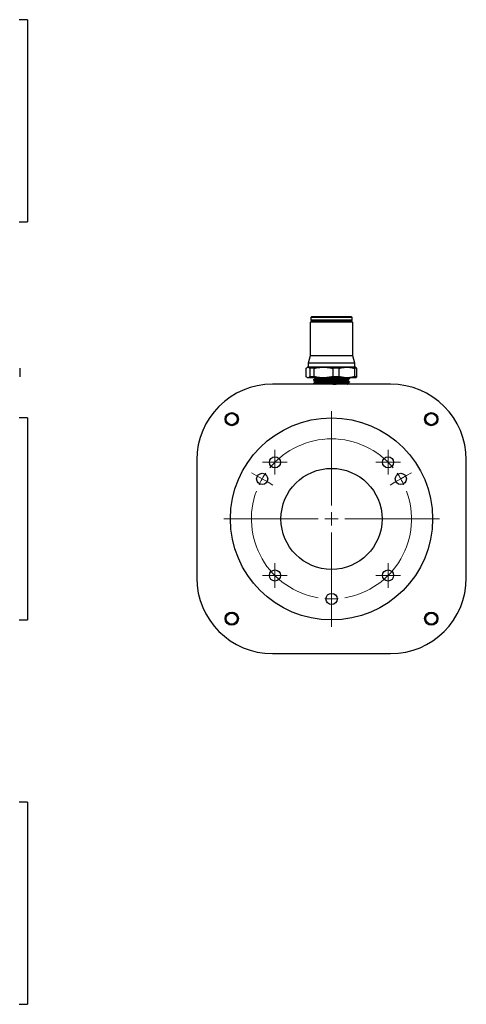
# Model space of a CAD drawing. Header units: inches. Extents: x 1 to 20.6, y 0.7 to 16.3.
# Tile 7 of 7: x 14 to 20.6, y 1.2 to 15.8. Entities that reach past the tile are written whole.
import ezdxf

# ---------------------------------------------------------------- set-up
doc = ezdxf.new("R2010")
doc.units = ezdxf.units.IN
doc.header["$MEASUREMENT"] = 0

# ---------------------------------------------------------------- blocks, each defined once
blk = doc.blocks.new('SW_CENTERMARKSYMBOL_4')
at = {"color": 0, "linetype": 'Continuous', "lineweight": 18}
for p, q in [((0, 0.2), (0, 1.6)), ((-0.2, 0), (-1.6, 0)), ((0, 0), (-0.1, 0)), ((0, 0), (0, 0.1)), ((0, 0), (0, -0.1)), ((0, 0), (0.1, 0)), ((0.2, 0), (1.6, 0)), ((0, -0.2), (0, -1.6))]:
    blk.add_line(p, q, dxfattribs=at)
blk = doc.blocks.new('SW_CENTERMARKSYMBOL_5')
at = {"color": 0, "linetype": 'Continuous', "lineweight": 18}
for p, q in [((0, 0.1), (0, 0.183)), ((-0.1, 0), (-0.183, 0)), ((0, 0), (-0.1, 0)), ((0, 0), (0, 0.1)), ((0, 0), (0, -0.1)), ((0, 0), (0.1, 0)), ((0.1, 0), (0.183, 0)), ((0, -0.1), (0, -0.183))]:
    blk.add_line(p, q, dxfattribs=at)
blk = doc.blocks.new('SW_CENTERMARKSYMBOL_6')
at = {"color": 0, "linetype": 'Continuous', "lineweight": 18}
for p, q in [((0, 0.1), (0, 0.183)), ((-0.1, 0), (-0.183, 0)), ((0, 0), (-0.1, 0)), ((0, 0), (0, 0.1)), ((0, 0), (0, -0.1)), ((0, 0), (0.1, 0)), ((0.1, 0), (0.183, 0)), ((0, -0.1), (0, -0.183))]:
    blk.add_line(p, q, dxfattribs=at)
blk = doc.blocks.new('SW_CENTERMARKSYMBOL_7')
at = {"color": 0, "linetype": 'Continuous', "lineweight": 18}
for p, q in [((0, 0.1), (0, 0.183)), ((-0.1, 0), (-0.183, 0)), ((0, 0), (-0.1, 0)), ((0, 0), (0, 0.1)), ((0, 0), (0, -0.1)), ((0, 0), (0.1, 0)), ((0.1, 0), (0.183, 0)), ((0, -0.1), (0, -0.183))]:
    blk.add_line(p, q, dxfattribs=at)
blk = doc.blocks.new('SW_CENTERMARKSYMBOL_8')
at = {"color": 0, "linetype": 'Continuous', "lineweight": 18}
for p, q in [((0, 0.1), (0, 0.183)), ((-0.1, 0), (-0.183, 0)), ((0, 0), (-0.1, 0)), ((0, 0), (0, 0.1)), ((0, 0), (0, -0.1)), ((0, 0), (0.1, 0)), ((0.1, 0), (0.183, 0)), ((0, -0.1), (0, -0.183))]:
    blk.add_line(p, q, dxfattribs=at)
blk = doc.blocks.new('SW_CENTERMARKSYMBOL_9')
at = {"color": 0, "linetype": 'Continuous', "lineweight": 18}
for p, q in [((-0.087, 0.05), (-0.158, 0.091)), ((0, 0), (-0.087, 0.05)), ((0, 0), (0.087, -0.05)), ((1.028, -0.394), (1.028, 0.1)), ((2.057, 0), (1.97, -0.05)), ((2.057, 0), (2.143, 0.05)), ((2.143, 0.05), (2.215, 0.091)), ((0.087, -0.05), (0.158, -0.091)), ((1.97, -0.05), (1.899, -0.091)), ((1.028, -0.594), (1.028, -0.494)), ((0.828, -0.594), (0.335, -0.594)), ((1.028, -0.594), (0.928, -0.594)), ((1.028, -0.594), (1.028, -0.694)), ((1.028, -0.594), (1.128, -0.594)), ((1.228, -0.594), (1.722, -0.594)), ((1.028, -0.794), (1.028, -1.288)), ((1.028, -1.681), (1.028, -1.599)), ((1.028, -1.781), (1.028, -1.681)), ((1.028, -1.781), (1.028, -1.881)), ((1.028, -1.881), (1.028, -1.964))]:
    blk.add_line(p, q, dxfattribs=at)
for radius, start, end in [(1.188, 39.6498, 140.3502), (1.188, 150, 154.8249), (1.188, 145.1751, 150), (1.188, 30, 34.8249), (1.187, 25.1751, 30), (1.188, 159.6498, 260.3502), (1.188, 279.6498, 20.3502), (1.188, 265.1751, 270), (1.188, 270, 274.8249)]:
    blk.add_arc((1.028, -0.594), radius, start, end, dxfattribs=at)

msp = doc.modelspace()

# ---------------------------------------------------------------- linework, layer by layer
at = {"color": 7, "linetype": 'Continuous', "lineweight": 25}
for p, q in [((14.095, 15.846), (13.97, 15.846)), ((14.095, 15.846), (14.095, 12.846)), ((13.97, 12.846), (14.095, 12.846)), ((18.31, 11.436), (18.301, 11.426)), ((18.301, 11.426), (18.301, 11.387)), ((18.911, 11.426), (18.301, 11.426)), ((18.901, 11.436), (18.31, 11.436)), ((18.911, 11.426), (18.901, 11.436)), ((18.911, 11.387), (18.911, 11.426)), ((18.291, 11.357), (18.291, 10.857)), ((18.921, 11.357), (18.291, 11.357)), ((18.301, 11.387), (18.31, 11.377)), ((18.911, 11.387), (18.301, 11.387)), ((18.901, 11.377), (18.31, 11.377)), ((18.32, 11.377), (18.32, 11.357)), ((18.891, 11.357), (18.891, 11.377)), ((18.901, 11.377), (18.911, 11.387)), ((18.921, 10.857), (18.921, 11.357)), ((18.291, 10.857), (18.261, 10.747)), ((18.921, 10.857), (18.291, 10.857)), ((18.95, 10.747), (18.921, 10.857)), ((13.979, 10.671), (13.979, 10.547)), ((18.231, 10.547), (18.231, 10.671)), ((18.251, 10.688), (18.245, 10.684)), ((18.257, 10.688), (18.251, 10.688)), ((18.485, 10.688), (18.257, 10.688)), ((18.261, 10.747), (18.261, 10.688)), ((18.95, 10.747), (18.261, 10.747)), ((18.346, 10.671), (18.283, 10.671)), ((18.283, 10.671), (18.283, 10.547)), ((18.346, 10.547), (18.346, 10.671)), ((18.834, 10.688), (18.485, 10.688)), ((18.624, 10.671), (18.624, 10.547)), ((18.721, 10.671), (18.624, 10.671)), ((18.721, 10.547), (18.721, 10.671)), ((18.96, 10.688), (18.834, 10.688)), ((18.947, 10.671), (18.947, 10.547)), ((18.98, 10.671), (18.947, 10.671)), ((18.95, 10.688), (18.95, 10.747)), ((18.966, 10.684), (18.96, 10.688)), ((18.98, 10.547), (18.98, 10.671)), ((18.246, 10.534), (18.251, 10.53)), ((18.257, 10.53), (18.251, 10.53)), ((18.485, 10.53), (18.257, 10.53)), ((18.346, 10.547), (18.283, 10.547)), ((18.359, 10.53), (18.366, 10.527)), ((18.834, 10.53), (18.485, 10.53)), ((18.721, 10.547), (18.624, 10.547)), ((18.96, 10.53), (18.834, 10.53)), ((18.872, 10.526), (18.865, 10.531)), ((18.871, 10.527), (18.872, 10.527)), ((18.98, 10.547), (18.947, 10.547)), ((18.96, 10.53), (18.966, 10.534)), ((18.966, 10.534), (18.98, 10.547)), ((19.481, 10.436), (17.731, 10.436)), ((18.337, 10.496), (18.337, 10.495)), ((18.337, 10.494), (18.337, 10.493)), ((18.338, 10.443), (18.338, 10.442)), ((18.338, 10.441), (18.338, 10.44)), ((18.339, 10.442), (18.339, 10.441)), ((18.339, 10.441), (18.339, 10.44)), ((18.846, 10.436), (18.843, 10.438)), ((18.843, 10.436), (18.843, 10.436)), ((18.87, 10.475), (18.869, 10.476)), ((18.873, 10.466), (18.873, 10.467)), ((18.874, 10.468), (18.874, 10.469)), ((18.874, 10.467), (18.874, 10.468)), ((18.875, 10.521), (18.875, 10.522)), ((18.875, 10.519), (18.875, 10.52)), ((18.875, 10.519), (18.875, 10.519)), ((17.144, 10.007), (17.156, 10.01)), ((20.117, 10.004), (20.126, 10.005)), ((14.095, 9.936), (13.97, 9.936)), ((14.095, 9.936), (14.095, 8.436)), ((16.606, 9.311), (16.606, 7.561)), ((20.606, 7.561), (20.606, 9.311)), ((14.095, 8.436), (14.095, 6.936)), ((17.136, 7.047), (17.145, 7.05)), ((20.131, 7.036), (20.14, 7.036)), ((13.97, 6.936), (14.095, 6.936)), ((17.731, 6.436), (19.481, 6.436)), ((14.095, 4.231), (13.97, 4.231)), ((14.095, 4.231), (14.095, 1.231)), ((13.97, 1.231), (14.095, 1.231))]:
    msp.add_line(p, q, dxfattribs=at)
at = {"color": 8, "linetype": 'Continuous', "lineweight": 25}
for p, q in [((18.872, 10.527), (18.87, 10.529)), ((18.872, 10.526), (18.87, 10.527)), ((18.342, 10.437), (18.343, 10.436)), ((18.87, 10.475), (18.87, 10.475))]:
    msp.add_line(p, q, dxfattribs=at)
at = {"color": 7, "linetype": 'Continuous', "lineweight": 25}
for centre, radius in [((17.125, 9.917), 0.0984), ((17.125, 9.917), 0.0825), ((20.086, 9.917), 0.0984), ((20.086, 9.917), 0.0825), ((18.606, 8.436), 1.5), ((17.766, 9.276), 0.0827), ((19.445, 9.276), 0.0827), ((17.577, 9.03), 0.0827), ((18.606, 8.436), 0.75), ((19.634, 9.03), 0.0827), ((17.766, 7.596), 0.0827), ((19.445, 7.596), 0.0827), ((18.606, 7.248), 0.0827), ((17.125, 6.955), 0.0984), ((17.125, 6.955), 0.0825), ((20.086, 6.955), 0.0984), ((20.086, 6.955), 0.0825)]:
    msp.add_circle(centre, radius, dxfattribs=at)
for centre, radius, start, end in [((17.731, 9.311), 1.125, 90, 180), ((19.481, 9.311), 1.125, 0, 90), ((17.125, 9.917), 0.0925, 32.9662, 77.8532), ((20.086, 9.917), 0.0925, 25.6507, 70.5378), ((17.731, 7.561), 1.125, 180, 270), ((19.481, 7.561), 1.125, 270, 0), ((17.125, 6.955), 0.0925, 38.3146, 83.2017), ((20.086, 6.955), 0.0925, 16.5278, 61.4149)]:
    msp.add_arc(centre, radius, start, end, dxfattribs=at)
for points, knots in [([(18.231, 10.671), (18.235, 10.676), (18.244, 10.685), (18.252, 10.687), (18.257, 10.688)], [0, 0, 0, 0, 0.497141, 1, 1, 1, 1]), ([(18.257, 10.688), (18.26, 10.687), (18.269, 10.686), (18.278, 10.676), (18.283, 10.671)], [0, 0, 0, 0, 0.403, 1, 1, 1, 1]), ([(18.346, 10.671), (18.369, 10.676), (18.415, 10.685), (18.462, 10.687), (18.485, 10.688)], [0, 0, 0, 0, 0.4971414, 1, 1, 1, 1]), ([(18.485, 10.688), (18.504, 10.687), (18.551, 10.686), (18.596, 10.676), (18.624, 10.671)], [0, 0, 0, 0, 0.403002, 1, 1, 1, 1]), ([(18.721, 10.671), (18.74, 10.676), (18.777, 10.685), (18.815, 10.687), (18.834, 10.688)], [0, 0, 0, 0, 0.49714, 1, 1, 1, 1]), ([(18.834, 10.688), (18.848, 10.687), (18.886, 10.686), (18.924, 10.677), (18.947, 10.671)], [0, 0, 0, 0, 0.383153, 1, 1, 1, 1]), ([(18.98, 10.671), (18.976, 10.676), (18.971, 10.682), (18.966, 10.684), (18.966, 10.684)], [0, 0, 0, 0, 0.864825, 1, 1, 1, 1]), ([(18.257, 10.53), (18.253, 10.531), (18.245, 10.532), (18.236, 10.542), (18.231, 10.547)], [0, 0, 0, 0, 0.403002, 1, 1, 1, 1]), ([(18.283, 10.547), (18.278, 10.543), (18.27, 10.533), (18.261, 10.531), (18.257, 10.53)], [0, 0, 0, 0, 0.4971392, 1, 1, 1, 1]), ([(18.341, 10.501), (18.341, 10.501), (18.341, 10.501), (18.347, 10.502), (18.361, 10.503), (18.383, 10.505), (18.411, 10.506), (18.444, 10.508), (18.482, 10.509), (18.524, 10.51), (18.568, 10.512), (18.613, 10.513), (18.657, 10.515), (18.701, 10.516), (18.741, 10.518), (18.778, 10.519), (18.81, 10.52), (18.836, 10.522), (18.856, 10.523), (18.868, 10.525), (18.87, 10.525), (18.871, 10.526)], [0, 0, 0, 0, 0.002162, 0.057918, 0.113693, 0.169467, 0.225259, 0.281051, 0.336863, 0.392675, 0.448505, 0.504335, 0.560183, 0.616031, 0.671897, 0.727762, 0.783648, 0.839534, 0.895438, 0.951341, 1, 1, 1, 1]), ([(18.485, 10.53), (18.466, 10.531), (18.42, 10.532), (18.374, 10.542), (18.346, 10.547)], [0, 0, 0, 0, 0.403002, 1, 1, 1, 1]), ([(18.366, 10.527), (18.367, 10.526), (18.369, 10.525), (18.37, 10.521), (18.369, 10.517), (18.367, 10.516), (18.366, 10.515)], [0, 0, 0, 0, 0.2477321, 0.5001763, 0.7525282, 1, 1, 1, 1]), ([(18.624, 10.547), (18.601, 10.543), (18.555, 10.533), (18.509, 10.531), (18.485, 10.53)], [0, 0, 0, 0, 0.497141, 1, 1, 1, 1]), ([(18.834, 10.53), (18.815, 10.531), (18.777, 10.533), (18.74, 10.543), (18.721, 10.547)], [0, 0, 0, 0, 0.496821, 1, 1, 1, 1]), ([(18.947, 10.547), (18.924, 10.542), (18.886, 10.532), (18.848, 10.531), (18.834, 10.53)], [0, 0, 0, 0, 0.616847, 1, 1, 1, 1]), ([(18.875, 10.522), (18.875, 10.524), (18.875, 10.526), (18.872, 10.528), (18.871, 10.529), (18.871, 10.529), (18.871, 10.529)], [0, 0, 0, 0, 0.28964, 0.558335, 0.941424, 1, 1, 1, 1]), ([(18.875, 10.52), (18.875, 10.521), (18.876, 10.522), (18.874, 10.525), (18.872, 10.526), (18.872, 10.527), (18.872, 10.527)], [0, 0, 0, 0, 0.094577, 0.484039, 0.855717, 1, 1, 1, 1]), ([(18.337, 10.495), (18.337, 10.495), (18.337, 10.494), (18.337, 10.494), (18.337, 10.494)], [0, 0, 0, 0, 0.322496, 1, 1, 1, 1]), ([(18.366, 10.517), (18.362, 10.514), (18.353, 10.509), (18.345, 10.504), (18.34, 10.502)], [0, 0, 0, 0, 0.499973, 1, 1, 1, 1]), ([(18.871, 10.513), (18.871, 10.513), (18.871, 10.513), (18.864, 10.512), (18.85, 10.51), (18.828, 10.509), (18.8, 10.508), (18.766, 10.506), (18.728, 10.505), (18.686, 10.503), (18.642, 10.502), (18.597, 10.5), (18.552, 10.499), (18.509, 10.498), (18.469, 10.496), (18.433, 10.495), (18.401, 10.493), (18.375, 10.492), (18.356, 10.491), (18.344, 10.489), (18.339, 10.488), (18.341, 10.487), (18.342, 10.487)], [0, 0, 0, 0, 0.007251, 0.061846, 0.114884, 0.169462, 0.222481, 0.277039, 0.330041, 0.384581, 0.437566, 0.492088, 0.545056, 0.599562, 0.652511, 0.706997, 0.759929, 0.814396, 0.867311, 0.921762, 0.97466, 1, 1, 1, 1]), ([(18.341, 10.502), (18.341, 10.502), (18.34, 10.502), (18.343, 10.503), (18.345, 10.503)], [0, 0, 0, 0, 0.291027, 1, 1, 1, 1]), ([(18.367, 10.515), (18.362, 10.513), (18.354, 10.508), (18.345, 10.503), (18.341, 10.5)], [0, 0, 0, 0, 0.4999644, 1, 1, 1, 1]), ([(18.341, 10.487), (18.345, 10.485), (18.354, 10.481), (18.363, 10.476), (18.368, 10.474)], [0, 0, 0, 0, 0.500059, 1, 1, 1, 1]), ([(18.368, 10.464), (18.363, 10.461), (18.355, 10.457), (18.346, 10.452), (18.342, 10.449)], [0, 0, 0, 0, 0.499963, 1, 1, 1, 1]), ([(18.368, 10.462), (18.364, 10.46), (18.355, 10.455), (18.346, 10.45), (18.342, 10.448)], [0, 0, 0, 0, 0.499975, 1, 1, 1, 1]), ([(18.343, 10.449), (18.343, 10.449), (18.342, 10.45), (18.345, 10.45), (18.347, 10.45)], [0, 0, 0, 0, 0.3651323, 1, 1, 1, 1]), ([(18.362, 10.44), (18.361, 10.44), (18.354, 10.439), (18.346, 10.438), (18.344, 10.437), (18.342, 10.437)], [0, 0, 0, 0, 0.0355, 0.524729, 1, 1, 1, 1]), ([(18.343, 10.448), (18.343, 10.448), (18.343, 10.449), (18.351, 10.45), (18.367, 10.451), (18.39, 10.453), (18.419, 10.454), (18.453, 10.455), (18.492, 10.457), (18.534, 10.458), (18.577, 10.46), (18.622, 10.461), (18.667, 10.462), (18.709, 10.464), (18.749, 10.465), (18.784, 10.467), (18.815, 10.468), (18.84, 10.469), (18.857, 10.471), (18.868, 10.472), (18.869, 10.473), (18.869, 10.473)], [0, 0, 0, 0, 0.018715, 0.074089, 0.129465, 0.184859, 0.240253, 0.295667, 0.351079, 0.40651, 0.461941, 0.517389, 0.572838, 0.628306, 0.683775, 0.739261, 0.794748, 0.850252, 0.905756, 0.961279, 1, 1, 1, 1]), ([(18.869, 10.461), (18.87, 10.461), (18.87, 10.461), (18.865, 10.459), (18.852, 10.458), (18.832, 10.457), (18.805, 10.455), (18.773, 10.454), (18.736, 10.452), (18.695, 10.451), (18.652, 10.45), (18.607, 10.448), (18.562, 10.447), (18.519, 10.445), (18.478, 10.444), (18.441, 10.442), (18.409, 10.441), (18.381, 10.44), (18.361, 10.438), (18.348, 10.437), (18.346, 10.436), (18.345, 10.436)], [0, 0, 0, 0, 0.014369, 0.069488, 0.126207, 0.181308, 0.238008, 0.293092, 0.349774, 0.404838, 0.4615, 0.516546, 0.573189, 0.628217, 0.684842, 0.739853, 0.796459, 0.85145, 0.908037, 0.963009, 1, 1, 1, 1]), ([(18.368, 10.474), (18.369, 10.474), (18.37, 10.472), (18.372, 10.468), (18.371, 10.464), (18.369, 10.463), (18.368, 10.462)], [0, 0, 0, 0, 0.2480171, 0.500188, 0.7522538, 1, 1, 1, 1]), ([(18.842, 10.436), (18.842, 10.437), (18.84, 10.438), (18.839, 10.442), (18.84, 10.446), (18.842, 10.447), (18.843, 10.448)], [0, 0, 0, 0, 0.247574, 0.499821, 0.752171, 1, 1, 1, 1]), ([(18.844, 10.489), (18.843, 10.489), (18.842, 10.491), (18.84, 10.495), (18.842, 10.499), (18.843, 10.5), (18.844, 10.5)], [0, 0, 0, 0, 0.247696, 0.499824, 0.752062, 1, 1, 1, 1]), ([(18.843, 10.448), (18.847, 10.45), (18.856, 10.454), (18.865, 10.459), (18.87, 10.461)], [0, 0, 0, 0, 0.499942, 1, 1, 1, 1]), ([(18.844, 10.5), (18.849, 10.503), (18.858, 10.507), (18.867, 10.511), (18.871, 10.513)], [0, 0, 0, 0, 0.49994, 1, 1, 1, 1]), ([(18.87, 10.476), (18.866, 10.478), (18.857, 10.483), (18.849, 10.488), (18.844, 10.49)], [0, 0, 0, 0, 0.500029, 1, 1, 1, 1]), ([(18.87, 10.474), (18.866, 10.477), (18.857, 10.481), (18.848, 10.486), (18.844, 10.489)], [0, 0, 0, 0, 0.5000299, 1, 1, 1, 1]), ([(18.87, 10.468), (18.868, 10.468), (18.864, 10.469), (18.854, 10.47), (18.85, 10.47)], [0, 0, 0, 0, 0.523922, 1, 1, 1, 1]), ([(17.21, 9.871), (17.213, 9.878), (17.221, 9.895), (17.221, 9.926), (17.213, 9.951), (17.205, 9.963), (17.203, 9.967)], [0, 0, 0, 0, 0.2324595, 0.5571076, 0.8716762, 1, 1, 1, 1]), ([(20.162, 9.855), (20.167, 9.864), (20.179, 9.881), (20.183, 9.913), (20.178, 9.939), (20.172, 9.953), (20.17, 9.957)], [0, 0, 0, 0, 0.275429, 0.581902, 0.87886, 1, 1, 1, 1]), ([(17.22, 6.941), (17.22, 6.952), (17.22, 6.973), (17.21, 6.998), (17.2, 7.009), (17.198, 7.013)], [0, 0, 0, 0, 0.416658, 0.830984, 1, 1, 1, 1]), ([(20.17, 6.907), (20.174, 6.917), (20.182, 6.937), (20.181, 6.963), (20.176, 6.977), (20.175, 6.982)], [0, 0, 0, 0, 0.416743, 0.831008, 1, 1, 1, 1])]:
    msp.add_open_spline(points, degree=3, knots=knots, dxfattribs=at)
at = {"color": 8, "linetype": 'Continuous', "lineweight": 25}
for points, knots in [([(18.366, 10.527), (18.366, 10.527), (18.366, 10.527), (18.366, 10.527), (18.366, 10.527)], [0, 0, 0, 0, 0.114548, 1, 1, 1, 1]), ([(18.368, 10.515), (18.368, 10.515), (18.368, 10.516), (18.385, 10.518), (18.415, 10.52), (18.458, 10.522), (18.509, 10.524), (18.566, 10.526), (18.626, 10.528), (18.664, 10.53), (18.683, 10.53)], [0, 0, 0, 0, 0.063532, 0.198504, 0.333514, 0.468561, 0.601368, 0.734211, 0.867088, 1, 1, 1, 1]), ([(18.337, 10.493), (18.337, 10.493), (18.336, 10.494), (18.341, 10.495), (18.352, 10.496), (18.372, 10.498), (18.398, 10.499), (18.429, 10.5), (18.466, 10.502), (18.507, 10.503), (18.551, 10.505), (18.596, 10.506), (18.642, 10.507), (18.686, 10.509), (18.729, 10.51), (18.767, 10.512), (18.802, 10.513), (18.83, 10.514), (18.853, 10.516), (18.867, 10.517), (18.875, 10.519), (18.874, 10.519), (18.874, 10.519)], [0, 0, 0, 0, 0.004929, 0.059357, 0.112266, 0.166711, 0.219637, 0.2741, 0.327044, 0.381525, 0.434487, 0.488986, 0.541965, 0.596481, 0.649477, 0.70401, 0.757024, 0.811575, 0.864607, 0.919178, 0.972225, 1, 1, 1, 1]), ([(18.875, 10.52), (18.875, 10.52), (18.876, 10.52), (18.871, 10.519), (18.859, 10.517), (18.839, 10.516), (18.813, 10.515), (18.781, 10.513), (18.743, 10.512), (18.702, 10.51), (18.658, 10.509), (18.613, 10.508), (18.568, 10.506), (18.523, 10.505), (18.481, 10.503), (18.443, 10.502), (18.409, 10.5), (18.38, 10.499), (18.358, 10.498), (18.344, 10.496), (18.337, 10.495), (18.338, 10.494), (18.338, 10.494)], [0, 0, 0, 0, 0.007069, 0.061659, 0.114694, 0.169267, 0.222284, 0.276839, 0.329838, 0.384375, 0.437357, 0.491876, 0.544842, 0.599344, 0.652292, 0.706776, 0.759705, 0.814171, 0.867083, 0.921532, 0.974428, 1, 1, 1, 1]), ([(18.873, 10.468), (18.873, 10.467), (18.872, 10.466), (18.861, 10.465), (18.843, 10.464), (18.818, 10.462), (18.787, 10.461), (18.751, 10.459), (18.711, 10.458), (18.668, 10.457), (18.623, 10.455), (18.578, 10.454), (18.533, 10.452), (18.491, 10.451), (18.451, 10.45), (18.417, 10.448), (18.387, 10.447), (18.364, 10.445), (18.348, 10.444), (18.339, 10.443), (18.339, 10.442), (18.339, 10.442)], [0, 0, 0, 0, 0.049272, 0.103854, 0.156881, 0.211446, 0.264456, 0.319003, 0.371995, 0.426524, 0.479498, 0.534008, 0.586965, 0.641459, 0.694399, 0.748875, 0.801797, 0.856255, 0.909159, 0.963598, 1, 1, 1, 1]), ([(18.339, 10.441), (18.339, 10.441), (18.338, 10.441), (18.344, 10.442), (18.357, 10.444), (18.378, 10.445), (18.405, 10.447), (18.438, 10.448), (18.476, 10.449), (18.517, 10.451), (18.561, 10.452), (18.606, 10.454), (18.651, 10.455), (18.695, 10.457), (18.736, 10.458), (18.774, 10.459), (18.807, 10.461), (18.834, 10.462), (18.855, 10.464), (18.868, 10.465), (18.874, 10.466), (18.873, 10.467), (18.873, 10.467)], [0, 0, 0, 0, 0.017282, 0.070185, 0.124624, 0.177544, 0.232001, 0.28494, 0.339416, 0.392371, 0.446863, 0.499836, 0.554346, 0.607336, 0.661865, 0.714873, 0.76942, 0.822445, 0.877009, 0.930051, 0.984633, 1, 1, 1, 1]), ([(18.368, 10.474), (18.368, 10.474), (18.364, 10.475), (18.371, 10.476), (18.389, 10.479), (18.423, 10.481), (18.467, 10.483), (18.52, 10.485), (18.579, 10.487), (18.639, 10.489), (18.697, 10.491), (18.749, 10.493), (18.793, 10.495), (18.824, 10.497), (18.841, 10.499), (18.842, 10.5), (18.843, 10.5)], [0, 0, 0, 0, 0.008157, 0.087518, 0.1669, 0.246303, 0.325728, 0.405175, 0.484642, 0.564132, 0.643642, 0.723175, 0.802729, 0.882305, 0.961903, 1, 1, 1, 1]), ([(18.37, 10.462), (18.37, 10.463), (18.372, 10.464), (18.39, 10.466), (18.423, 10.468), (18.467, 10.47), (18.52, 10.472), (18.579, 10.474), (18.639, 10.476), (18.697, 10.478), (18.749, 10.48), (18.792, 10.482), (18.825, 10.485), (18.842, 10.487), (18.848, 10.488), (18.844, 10.489), (18.844, 10.489)], [0, 0, 0, 0, 0.047002, 0.126033, 0.205085, 0.284159, 0.363254, 0.442371, 0.521509, 0.600668, 0.67985, 0.759052, 0.838277, 0.917523, 0.996791, 1, 1, 1, 1]), ([(18.625, 10.436), (18.633, 10.436), (18.66, 10.437), (18.705, 10.439), (18.756, 10.441), (18.798, 10.443), (18.827, 10.445), (18.841, 10.447), (18.841, 10.448), (18.841, 10.448)], [0, 0, 0, 0, 0.068095, 0.243609, 0.419171, 0.594781, 0.770441, 0.946148, 1, 1, 1, 1]), ([(18.839, 10.436), (18.84, 10.436), (18.844, 10.437), (18.842, 10.437), (18.841, 10.438)], [0, 0, 0, 0, 0.3178614, 1, 1, 1, 1])]:
    msp.add_open_spline(points, degree=3, knots=knots, dxfattribs=at)

# ---------------------------------------------------------------- block references
at = {"color": 7, "linetype": 'Continuous', "lineweight": 18}
for name, p in [('SW_CENTERMARKSYMBOL_4', (18.606, 8.436)), ('SW_CENTERMARKSYMBOL_9', (17.577, 9.03)), ('SW_CENTERMARKSYMBOL_5', (17.766, 9.276)), ('SW_CENTERMARKSYMBOL_6', (19.445, 9.276)), ('SW_CENTERMARKSYMBOL_8', (17.766, 7.596)), ('SW_CENTERMARKSYMBOL_7', (19.445, 7.596))]:
    msp.add_blockref(name, p, dxfattribs=at)

doc.saveas('drawing.dxf')
